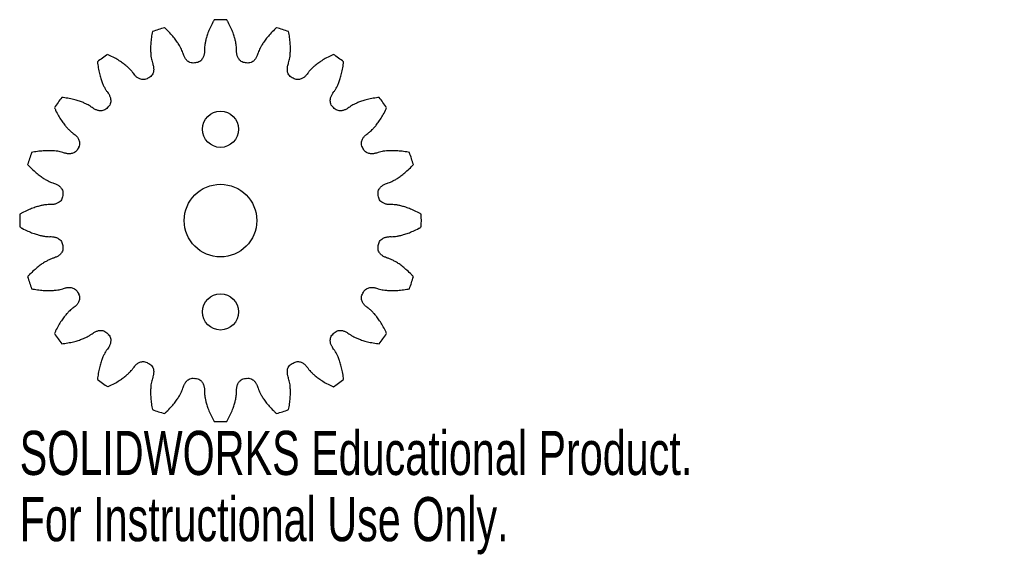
# Model space of a CAD drawing. Header units: millimetres. Extents: x -22 to 86, y -37 to 22.
import ezdxf

# ---------------------------------------------------------------- set-up
doc = ezdxf.new("R2010")
doc.units = ezdxf.units.MM
doc.styles.add('SLDTEXTSTYLE0', font='TXT', dxfattribs={"width": 0.7})

msp = doc.modelspace()

# ---------------------------------------------------------------- linework, layer by layer
at = {"color": 7, "linetype": 'Continuous', "lineweight": 25}
for p, q in [((-4.1, 18.29), (-4.12, 18.36)), ((-1.76, 18.74), (-1.75, 18.66)), ((1.75, 18.66), (1.76, 18.74)), ((4.12, 18.36), (4.1, 18.29)), ((-7.46, 17.28), (-7.43, 17.2)), ((-2.62, 17.3), (-2.63, 17.3)), ((2.63, 17.3), (2.62, 17.3)), ((7.43, 17.2), (7.46, 17.28)), ((-9.55, 16.13), (-9.59, 16.19)), ((9.59, 16.19), (9.55, 16.13)), ((-12.43, 14.13), (-12.39, 14.06)), ((12.39, 14.06), (12.43, 14.13)), ((-14.06, 12.39), (-14.13, 12.43)), ((14.13, 12.43), (14.06, 12.39)), ((-16.19, 9.59), (-16.13, 9.55)), ((16.13, 9.55), (16.19, 9.59)), ((-17.2, 7.43), (-17.28, 7.46)), ((17.28, 7.46), (17.2, 7.43)), ((-18.36, 4.12), (-18.29, 4.1)), ((18.29, 4.1), (18.36, 4.12)), ((-18.66, 1.75), (-18.74, 1.76)), ((18.74, 1.76), (18.66, 1.75)), ((-18.74, -1.76), (-18.66, -1.75)), ((18.66, -1.75), (18.74, -1.76)), ((-18.29, -4.1), (-18.36, -4.12)), ((18.36, -4.12), (18.29, -4.1)), ((-17.28, -7.46), (-17.2, -7.43)), ((17.2, -7.43), (17.28, -7.46)), ((-16.13, -9.55), (-16.19, -9.59)), ((16.19, -9.59), (16.13, -9.55)), ((-14.13, -12.43), (-14.06, -12.39)), ((14.06, -12.39), (14.13, -12.43)), ((-12.39, -14.06), (-12.43, -14.13)), ((12.43, -14.13), (12.39, -14.06)), ((-9.59, -16.19), (-9.55, -16.13)), ((9.55, -16.13), (9.59, -16.19)), ((-7.43, -17.2), (-7.46, -17.28)), ((7.46, -17.28), (7.43, -17.2)), ((-4.12, -18.36), (-4.1, -18.29)), ((4.1, -18.29), (4.12, -18.36)), ((-1.75, -18.66), (-1.76, -18.74)), ((1.76, -18.74), (1.75, -18.66))]:
    msp.add_line(p, q, dxfattribs=at)
for centre, radius in [((0, 10), 1.98), ((0, 0), 3.98), ((0, -10), 1.98)]:
    msp.add_circle(centre, radius, dxfattribs=at)
for radius, start, end in [(22, 88.1902, 91.8098), (22, 106.1902, 109.8098), (22, 70.1902, 73.8098), (22, 124.1902, 127.8098), (17.5, 98.6313, 99.3962), (17.5, 80.6038, 81.3687), (22, 52.1902, 55.8098), (17.5, 116.6038, 117.3962), (17.5, 62.6038, 63.3962), (22, 142.1902, 145.8098), (22, 34.1902, 37.8098), (17.5, 134.6038, 135.3962), (17.5, 44.6038, 45.3962), (17.5, 152.6038, 153.3962), (17.5, 26.6038, 27.3962), (22, 160.1902, 163.8098), (22, 16.1902, 19.8098), (17.5, 170.6038, 171.3962), (17.5, 8.6038, 9.3962), (22, 178.1902, 181.8098), (22, 358.1902, 1.8098), (17.5, 188.6038, 189.3962), (17.5, 350.6038, 351.3962), (22, 196.1902, 199.8098), (22, 340.1902, 343.8098), (17.5, 206.6038, 207.3962), (17.5, 332.6038, 333.3962), (22, 214.1902, 217.8098), (17.5, 224.6038, 225.3962), (17.5, 314.6038, 315.3962), (22, 322.1902, 325.8098), (17.5, 242.6038, 243.3962), (17.5, 296.6038, 297.3962), (22, 232.1902, 235.8098), (17.5, 260.6038, 261.3962), (17.5, 278.6038, 279.3962), (22, 304.1902, 307.8098), (22, 250.1902, 253.8098), (22, 286.1902, 289.8098), (22, 268.1902, 271.8098)]:
    msp.add_arc((0, 0), radius, start, end, dxfattribs=at)
for points, knots in [([(-0.69, 21.99), (-0.75, 21.9), (-0.9, 21.61), (-1.14, 21.13), (-1.37, 20.58), (-1.53, 20.09), (-1.64, 19.67), (-1.71, 19.33), (-1.75, 19.02), (-1.76, 18.84), (-1.76, 18.74)], [0.2721397, 0.2721397, 0.2721397, 0.2721397, 0.3379093, 0.4810059, 0.6068639, 0.7154832, 0.8068638, 0.8810058, 0.9379092, 1, 1, 1, 1]), ([(1.76, 18.74), (1.76, 18.84), (1.75, 19.02), (1.71, 19.33), (1.64, 19.67), (1.53, 20.09), (1.37, 20.58), (1.14, 21.13), (0.9, 21.61), (0.75, 21.9), (0.69, 21.99)], [0, 0, 0, 0, 0.0620908, 0.1189942, 0.1931362, 0.2845168, 0.3931361, 0.5189941, 0.6620907, 0.7278603, 0.7278603, 0.7278603, 0.7278603]), ([(-7.46, 20.7), (-7.48, 20.6), (-7.54, 20.27), (-7.61, 19.75), (-7.66, 19.15), (-7.66, 18.64), (-7.64, 18.2), (-7.6, 17.85), (-7.54, 17.55), (-7.49, 17.37), (-7.46, 17.28)], [0.2721397, 0.2721397, 0.2721397, 0.2721397, 0.3379093, 0.4810059, 0.6068639, 0.7154832, 0.8068638, 0.8810058, 0.9379092, 1, 1, 1, 1]), ([(-4.12, 18.36), (-4.15, 18.46), (-4.22, 18.63), (-4.35, 18.91), (-4.52, 19.22), (-4.75, 19.58), (-5.06, 20), (-5.45, 20.45), (-5.82, 20.83), (-6.06, 21.06), (-6.13, 21.13)], [0, 0, 0, 0, 0.0620908, 0.1189942, 0.1931362, 0.2845168, 0.3931361, 0.5189941, 0.6620907, 0.7278603, 0.7278603, 0.7278603, 0.7278603]), ([(6.13, 21.13), (6.06, 21.06), (5.82, 20.83), (5.45, 20.45), (5.06, 20), (4.75, 19.58), (4.52, 19.22), (4.35, 18.91), (4.22, 18.63), (4.15, 18.46), (4.12, 18.36)], [0.2721397, 0.2721397, 0.2721397, 0.2721397, 0.3379093, 0.4810059, 0.6068639, 0.7154832, 0.8068638, 0.8810058, 0.9379092, 1, 1, 1, 1]), ([(7.46, 17.28), (7.49, 17.37), (7.54, 17.55), (7.6, 17.85), (7.64, 18.2), (7.66, 18.64), (7.66, 19.15), (7.61, 19.75), (7.54, 20.27), (7.48, 20.6), (7.46, 20.7)], [0, 0, 0, 0, 0.0620908, 0.1189942, 0.1931362, 0.2845168, 0.3931361, 0.5189941, 0.6620907, 0.7278603, 0.7278603, 0.7278603, 0.7278603]), ([(-1.75, 18.66), (-1.75, 18.58), (-1.76, 18.45), (-1.78, 18.27), (-1.81, 18.12), (-1.86, 17.96), (-1.93, 17.81), (-2.03, 17.65), (-2.23, 17.43), (-2.45, 17.33), (-2.62, 17.3)], [0, 0, 0, 0, 0.134072, 0.2208648, 0.3076255, 0.3966694, 0.4912579, 0.5957152, 0.7147963, 0.9952809, 0.9952809, 0.9952809, 0.9952809]), ([(2.62, 17.3), (2.45, 17.33), (2.23, 17.43), (2.03, 17.65), (1.93, 17.81), (1.86, 17.96), (1.81, 18.12), (1.78, 18.27), (1.76, 18.45), (1.75, 18.58), (1.75, 18.66)], [0.0047191, 0.0047191, 0.0047191, 0.0047191, 0.2852037, 0.4042848, 0.5087421, 0.6033306, 0.6923745, 0.7791352, 0.865928, 1, 1, 1, 1]), ([(-13.49, 17.38), (-13.48, 17.28), (-13.43, 16.95), (-13.34, 16.43), (-13.2, 15.85), (-13.05, 15.36), (-12.89, 14.95), (-12.74, 14.63), (-12.6, 14.36), (-12.49, 14.21), (-12.43, 14.13)], [0.2721397, 0.2721397, 0.2721397, 0.2721397, 0.3379093, 0.4810059, 0.6068639, 0.7154832, 0.8068638, 0.8810058, 0.9379092, 1, 1, 1, 1]), ([(-9.59, 16.19), (-9.65, 16.27), (-9.77, 16.42), (-9.98, 16.64), (-10.24, 16.88), (-10.57, 17.15), (-10.99, 17.45), (-11.5, 17.77), (-11.97, 18.01), (-12.27, 18.15), (-12.36, 18.2)], [0, 0, 0, 0, 0.0620908, 0.1189942, 0.1931362, 0.2845168, 0.3931361, 0.5189941, 0.6620907, 0.7278603, 0.7278603, 0.7278603, 0.7278603]), ([(-2.86, 17.27), (-3.02, 17.24), (-3.26, 17.27), (-3.53, 17.41), (-3.67, 17.53), (-3.79, 17.66), (-3.88, 17.79), (-3.95, 17.92), (-4.03, 18.09), (-4.08, 18.21), (-4.1, 18.29)], [0.0047191, 0.0047191, 0.0047191, 0.0047191, 0.2852037, 0.4042848, 0.5087421, 0.6033306, 0.6923745, 0.7791352, 0.865928, 1, 1, 1, 1]), ([(4.1, 18.29), (4.08, 18.21), (4.03, 18.09), (3.95, 17.92), (3.88, 17.79), (3.79, 17.66), (3.67, 17.53), (3.53, 17.41), (3.26, 17.27), (3.02, 17.24), (2.86, 17.27)], [0, 0, 0, 0, 0.134072, 0.2208648, 0.3076255, 0.3966694, 0.4912579, 0.5957152, 0.7147963, 0.9952809, 0.9952809, 0.9952809, 0.9952809]), ([(12.36, 18.2), (12.27, 18.15), (11.97, 18.01), (11.5, 17.77), (10.99, 17.45), (10.57, 17.15), (10.24, 16.88), (9.98, 16.64), (9.77, 16.42), (9.65, 16.27), (9.59, 16.19)], [0.2721397, 0.2721397, 0.2721397, 0.2721397, 0.3379093, 0.4810059, 0.6068639, 0.7154832, 0.8068638, 0.8810058, 0.9379092, 1, 1, 1, 1]), ([(12.43, 14.13), (12.49, 14.21), (12.6, 14.36), (12.74, 14.63), (12.89, 14.95), (13.05, 15.36), (13.2, 15.85), (13.34, 16.43), (13.43, 16.95), (13.48, 17.28), (13.49, 17.38)], [0, 0, 0, 0, 0.0620908, 0.1189942, 0.1931362, 0.2845168, 0.3931361, 0.5189941, 0.6620907, 0.7278603, 0.7278603, 0.7278603, 0.7278603]), ([(-7.43, 17.2), (-7.41, 17.13), (-7.37, 17), (-7.34, 16.82), (-7.32, 16.67), (-7.32, 16.51), (-7.33, 16.34), (-7.38, 16.16), (-7.51, 15.89), (-7.69, 15.72), (-7.84, 15.65)], [0, 0, 0, 0, 0.134072, 0.2208648, 0.3076255, 0.3966694, 0.4912579, 0.5957152, 0.7147963, 0.9952809, 0.9952809, 0.9952809, 0.9952809]), ([(7.84, 15.65), (7.69, 15.72), (7.51, 15.89), (7.38, 16.16), (7.33, 16.34), (7.32, 16.51), (7.32, 16.67), (7.34, 16.82), (7.37, 17), (7.41, 17.13), (7.43, 17.2)], [0.0047191, 0.0047191, 0.0047191, 0.0047191, 0.2852037, 0.4042848, 0.5087421, 0.6033306, 0.6923745, 0.7791352, 0.865928, 1, 1, 1, 1]), ([(-8.05, 15.54), (-8.2, 15.46), (-8.44, 15.42), (-8.73, 15.47), (-8.91, 15.54), (-9.06, 15.62), (-9.19, 15.72), (-9.3, 15.82), (-9.42, 15.96), (-9.5, 16.06), (-9.55, 16.13)], [0.0047191, 0.0047191, 0.0047191, 0.0047191, 0.2852037, 0.4042848, 0.5087421, 0.6033306, 0.6923745, 0.7791352, 0.865928, 1, 1, 1, 1]), ([(9.55, 16.13), (9.5, 16.06), (9.42, 15.96), (9.3, 15.82), (9.19, 15.72), (9.06, 15.62), (8.91, 15.54), (8.73, 15.47), (8.44, 15.42), (8.2, 15.46), (8.05, 15.54)], [0, 0, 0, 0, 0.134072, 0.2208648, 0.3076255, 0.3966694, 0.4912579, 0.5957152, 0.7147963, 0.9952809, 0.9952809, 0.9952809, 0.9952809]), ([(-12.39, 14.06), (-12.34, 14), (-12.26, 13.89), (-12.18, 13.73), (-12.11, 13.59), (-12.06, 13.44), (-12.03, 13.28), (-12.02, 13.09), (-12.05, 12.79), (-12.17, 12.58), (-12.29, 12.46)], [0, 0, 0, 0, 0.134072, 0.2208648, 0.3076255, 0.3966694, 0.4912579, 0.5957152, 0.7147963, 0.9952809, 0.9952809, 0.9952809, 0.9952809]), ([(12.29, 12.46), (12.17, 12.58), (12.05, 12.79), (12.02, 13.09), (12.03, 13.28), (12.06, 13.44), (12.11, 13.59), (12.18, 13.73), (12.26, 13.89), (12.34, 14), (12.39, 14.06)], [0.0047191, 0.0047191, 0.0047191, 0.0047191, 0.2852037, 0.4042848, 0.5087421, 0.6033306, 0.6923745, 0.7791352, 0.865928, 1, 1, 1, 1]), ([(-14.13, 12.43), (-14.21, 12.49), (-14.36, 12.6), (-14.63, 12.74), (-14.95, 12.89), (-15.36, 13.05), (-15.85, 13.2), (-16.43, 13.34), (-16.95, 13.43), (-17.28, 13.48), (-17.38, 13.49)], [0, 0, 0, 0, 0.0620908, 0.1189942, 0.1931362, 0.2845168, 0.3931361, 0.5189941, 0.6620907, 0.7278603, 0.7278603, 0.7278603, 0.7278603]), ([(17.38, 13.49), (17.28, 13.48), (16.95, 13.43), (16.43, 13.34), (15.85, 13.2), (15.36, 13.05), (14.95, 12.89), (14.63, 12.74), (14.36, 12.6), (14.21, 12.49), (14.13, 12.43)], [0.2721397, 0.2721397, 0.2721397, 0.2721397, 0.3379093, 0.4810059, 0.6068639, 0.7154832, 0.8068638, 0.8810058, 0.9379092, 1, 1, 1, 1]), ([(-18.2, 12.36), (-18.15, 12.27), (-18.01, 11.97), (-17.77, 11.5), (-17.45, 10.99), (-17.15, 10.57), (-16.88, 10.24), (-16.64, 9.98), (-16.42, 9.77), (-16.27, 9.65), (-16.19, 9.59)], [0.2721397, 0.2721397, 0.2721397, 0.2721397, 0.3379093, 0.4810059, 0.6068639, 0.7154832, 0.8068638, 0.8810058, 0.9379092, 1, 1, 1, 1]), ([(-12.46, 12.29), (-12.58, 12.17), (-12.79, 12.05), (-13.09, 12.02), (-13.28, 12.03), (-13.44, 12.06), (-13.59, 12.11), (-13.73, 12.18), (-13.89, 12.26), (-14, 12.34), (-14.06, 12.39)], [0.0047191, 0.0047191, 0.0047191, 0.0047191, 0.2852037, 0.4042848, 0.5087421, 0.6033306, 0.6923745, 0.7791352, 0.865928, 1, 1, 1, 1]), ([(14.06, 12.39), (14, 12.34), (13.89, 12.26), (13.73, 12.18), (13.59, 12.11), (13.44, 12.06), (13.28, 12.03), (13.09, 12.02), (12.79, 12.05), (12.58, 12.17), (12.46, 12.29)], [0, 0, 0, 0, 0.134072, 0.2208648, 0.3076255, 0.3966694, 0.4912579, 0.5957152, 0.7147963, 0.9952809, 0.9952809, 0.9952809, 0.9952809]), ([(16.19, 9.59), (16.27, 9.65), (16.42, 9.77), (16.64, 9.98), (16.88, 10.24), (17.15, 10.57), (17.45, 10.99), (17.77, 11.5), (18.01, 11.97), (18.15, 12.27), (18.2, 12.36)], [0, 0, 0, 0, 0.0620908, 0.1189942, 0.1931362, 0.2845168, 0.3931361, 0.5189941, 0.6620907, 0.7278603, 0.7278603, 0.7278603, 0.7278603]), ([(-16.13, 9.55), (-16.06, 9.5), (-15.96, 9.42), (-15.82, 9.3), (-15.72, 9.19), (-15.62, 9.06), (-15.54, 8.91), (-15.47, 8.73), (-15.42, 8.44), (-15.46, 8.2), (-15.54, 8.05)], [0, 0, 0, 0, 0.134072, 0.2208648, 0.3076255, 0.3966694, 0.4912579, 0.5957152, 0.7147963, 0.9952809, 0.9952809, 0.9952809, 0.9952809]), ([(15.54, 8.05), (15.46, 8.2), (15.42, 8.44), (15.47, 8.73), (15.54, 8.91), (15.62, 9.06), (15.72, 9.19), (15.82, 9.3), (15.96, 9.42), (16.06, 9.5), (16.13, 9.55)], [0.0047191, 0.0047191, 0.0047191, 0.0047191, 0.2852037, 0.4042848, 0.5087421, 0.6033306, 0.6923745, 0.7791352, 0.865928, 1, 1, 1, 1]), ([(-17.28, 7.46), (-17.37, 7.49), (-17.55, 7.54), (-17.85, 7.6), (-18.2, 7.64), (-18.64, 7.66), (-19.15, 7.66), (-19.75, 7.61), (-20.27, 7.54), (-20.6, 7.48), (-20.7, 7.46)], [0, 0, 0, 0, 0.0620908, 0.1189942, 0.1931362, 0.2845168, 0.3931361, 0.5189941, 0.6620907, 0.7278603, 0.7278603, 0.7278603, 0.7278603]), ([(-15.65, 7.84), (-15.72, 7.69), (-15.89, 7.51), (-16.16, 7.38), (-16.34, 7.33), (-16.51, 7.32), (-16.67, 7.32), (-16.82, 7.34), (-17, 7.37), (-17.13, 7.41), (-17.2, 7.43)], [0.0047191, 0.0047191, 0.0047191, 0.0047191, 0.2852037, 0.4042848, 0.5087421, 0.6033306, 0.6923745, 0.7791352, 0.865928, 1, 1, 1, 1]), ([(17.2, 7.43), (17.13, 7.41), (17, 7.37), (16.82, 7.34), (16.67, 7.32), (16.51, 7.32), (16.34, 7.33), (16.16, 7.38), (15.89, 7.51), (15.72, 7.69), (15.65, 7.84)], [0, 0, 0, 0, 0.134072, 0.2208648, 0.3076255, 0.3966694, 0.4912579, 0.5957152, 0.7147963, 0.9952809, 0.9952809, 0.9952809, 0.9952809]), ([(20.7, 7.46), (20.6, 7.48), (20.27, 7.54), (19.75, 7.61), (19.15, 7.66), (18.64, 7.66), (18.2, 7.64), (17.85, 7.6), (17.55, 7.54), (17.37, 7.49), (17.28, 7.46)], [0.2721397, 0.2721397, 0.2721397, 0.2721397, 0.3379093, 0.4810059, 0.6068639, 0.7154832, 0.8068638, 0.8810058, 0.9379092, 1, 1, 1, 1]), ([(-21.13, 6.13), (-21.06, 6.06), (-20.83, 5.82), (-20.45, 5.45), (-20, 5.06), (-19.58, 4.75), (-19.22, 4.52), (-18.91, 4.35), (-18.63, 4.22), (-18.46, 4.15), (-18.36, 4.12)], [0.2721397, 0.2721397, 0.2721397, 0.2721397, 0.3379093, 0.4810059, 0.6068639, 0.7154832, 0.8068638, 0.8810058, 0.9379092, 1, 1, 1, 1]), ([(18.36, 4.12), (18.46, 4.15), (18.63, 4.22), (18.91, 4.35), (19.22, 4.52), (19.58, 4.75), (20, 5.06), (20.45, 5.45), (20.83, 5.82), (21.06, 6.06), (21.13, 6.13)], [0, 0, 0, 0, 0.0620908, 0.1189942, 0.1931362, 0.2845168, 0.3931361, 0.5189941, 0.6620907, 0.7278603, 0.7278603, 0.7278603, 0.7278603]), ([(-18.29, 4.1), (-18.21, 4.08), (-18.09, 4.03), (-17.92, 3.95), (-17.79, 3.88), (-17.66, 3.79), (-17.53, 3.67), (-17.41, 3.53), (-17.27, 3.26), (-17.24, 3.02), (-17.27, 2.86)], [0, 0, 0, 0, 0.134072, 0.2208648, 0.3076255, 0.3966694, 0.4912579, 0.5957152, 0.7147963, 0.9952809, 0.9952809, 0.9952809, 0.9952809]), ([(17.27, 2.86), (17.24, 3.02), (17.27, 3.26), (17.41, 3.53), (17.53, 3.67), (17.66, 3.79), (17.79, 3.88), (17.92, 3.95), (18.09, 4.03), (18.21, 4.08), (18.29, 4.1)], [0.0047191, 0.0047191, 0.0047191, 0.0047191, 0.2852037, 0.4042848, 0.5087421, 0.6033306, 0.6923745, 0.7791352, 0.865928, 1, 1, 1, 1]), ([(-17.3, 2.62), (-17.33, 2.45), (-17.43, 2.23), (-17.65, 2.03), (-17.81, 1.93), (-17.96, 1.86), (-18.12, 1.81), (-18.27, 1.78), (-18.45, 1.76), (-18.58, 1.75), (-18.66, 1.75)], [0.0047191, 0.0047191, 0.0047191, 0.0047191, 0.2852037, 0.4042848, 0.5087421, 0.6033306, 0.6923745, 0.7791352, 0.865928, 1, 1, 1, 1]), ([(18.66, 1.75), (18.58, 1.75), (18.45, 1.76), (18.27, 1.78), (18.12, 1.81), (17.96, 1.86), (17.81, 1.93), (17.65, 2.03), (17.43, 2.23), (17.33, 2.45), (17.3, 2.62)], [0, 0, 0, 0, 0.134072, 0.2208648, 0.3076255, 0.3966694, 0.4912579, 0.5957152, 0.7147963, 0.9952809, 0.9952809, 0.9952809, 0.9952809]), ([(-18.74, 1.76), (-18.84, 1.76), (-19.02, 1.75), (-19.33, 1.71), (-19.67, 1.64), (-20.09, 1.53), (-20.58, 1.37), (-21.13, 1.14), (-21.61, 0.9), (-21.9, 0.75), (-21.99, 0.69)], [0, 0, 0, 0, 0.0620908, 0.1189942, 0.1931362, 0.2845168, 0.3931361, 0.5189941, 0.6620907, 0.7278603, 0.7278603, 0.7278603, 0.7278603]), ([(21.99, 0.69), (21.9, 0.75), (21.61, 0.9), (21.13, 1.14), (20.58, 1.37), (20.09, 1.53), (19.67, 1.64), (19.33, 1.71), (19.02, 1.75), (18.84, 1.76), (18.74, 1.76)], [0.2721397, 0.2721397, 0.2721397, 0.2721397, 0.3379093, 0.4810059, 0.6068639, 0.7154832, 0.8068638, 0.8810058, 0.9379092, 1, 1, 1, 1]), ([(-21.99, -0.69), (-21.9, -0.75), (-21.61, -0.9), (-21.13, -1.14), (-20.58, -1.37), (-20.09, -1.53), (-19.67, -1.64), (-19.33, -1.71), (-19.02, -1.75), (-18.84, -1.76), (-18.74, -1.76)], [0.2721397, 0.2721397, 0.2721397, 0.2721397, 0.3379093, 0.4810059, 0.6068639, 0.7154832, 0.8068638, 0.8810058, 0.9379092, 1, 1, 1, 1]), ([(18.74, -1.76), (18.84, -1.76), (19.02, -1.75), (19.33, -1.71), (19.67, -1.64), (20.09, -1.53), (20.58, -1.37), (21.13, -1.14), (21.61, -0.9), (21.9, -0.75), (21.99, -0.69)], [0, 0, 0, 0, 0.0620908, 0.1189942, 0.1931362, 0.2845168, 0.3931361, 0.5189941, 0.6620907, 0.7278603, 0.7278603, 0.7278603, 0.7278603]), ([(-18.66, -1.75), (-18.58, -1.75), (-18.45, -1.76), (-18.27, -1.78), (-18.12, -1.81), (-17.96, -1.86), (-17.81, -1.93), (-17.65, -2.03), (-17.43, -2.23), (-17.33, -2.45), (-17.3, -2.62)], [0, 0, 0, 0, 0.134072, 0.2208648, 0.3076255, 0.3966694, 0.4912579, 0.5957152, 0.7147963, 0.9952809, 0.9952809, 0.9952809, 0.9952809]), ([(17.3, -2.62), (17.33, -2.45), (17.43, -2.23), (17.65, -2.03), (17.81, -1.93), (17.96, -1.86), (18.12, -1.81), (18.27, -1.78), (18.45, -1.76), (18.58, -1.75), (18.66, -1.75)], [0.0047191, 0.0047191, 0.0047191, 0.0047191, 0.2852037, 0.4042848, 0.5087421, 0.6033306, 0.6923745, 0.7791352, 0.865928, 1, 1, 1, 1]), ([(-17.27, -2.86), (-17.24, -3.02), (-17.27, -3.26), (-17.41, -3.53), (-17.53, -3.67), (-17.66, -3.79), (-17.79, -3.88), (-17.92, -3.95), (-18.09, -4.03), (-18.21, -4.08), (-18.29, -4.1)], [0.0047191, 0.0047191, 0.0047191, 0.0047191, 0.2852037, 0.4042848, 0.5087421, 0.6033306, 0.6923745, 0.7791352, 0.865928, 1, 1, 1, 1]), ([(18.29, -4.1), (18.21, -4.08), (18.09, -4.03), (17.92, -3.95), (17.79, -3.88), (17.66, -3.79), (17.53, -3.67), (17.41, -3.53), (17.27, -3.26), (17.24, -3.02), (17.27, -2.86)], [0, 0, 0, 0, 0.134072, 0.2208648, 0.3076255, 0.3966694, 0.4912579, 0.5957152, 0.7147963, 0.9952809, 0.9952809, 0.9952809, 0.9952809]), ([(-18.36, -4.12), (-18.46, -4.15), (-18.63, -4.22), (-18.91, -4.35), (-19.22, -4.52), (-19.58, -4.75), (-20, -5.06), (-20.45, -5.45), (-20.83, -5.82), (-21.06, -6.06), (-21.13, -6.13)], [0, 0, 0, 0, 0.0620908, 0.1189942, 0.1931362, 0.2845168, 0.3931361, 0.5189941, 0.6620907, 0.7278603, 0.7278603, 0.7278603, 0.7278603]), ([(21.13, -6.13), (21.06, -6.06), (20.83, -5.82), (20.45, -5.45), (20, -5.06), (19.58, -4.75), (19.22, -4.52), (18.91, -4.35), (18.63, -4.22), (18.46, -4.15), (18.36, -4.12)], [0.2721397, 0.2721397, 0.2721397, 0.2721397, 0.3379093, 0.4810059, 0.6068639, 0.7154832, 0.8068638, 0.8810058, 0.9379092, 1, 1, 1, 1]), ([(-20.7, -7.46), (-20.6, -7.48), (-20.27, -7.54), (-19.75, -7.61), (-19.15, -7.66), (-18.64, -7.66), (-18.2, -7.64), (-17.85, -7.6), (-17.55, -7.54), (-17.37, -7.49), (-17.28, -7.46)], [0.2721397, 0.2721397, 0.2721397, 0.2721397, 0.3379093, 0.4810059, 0.6068639, 0.7154832, 0.8068638, 0.8810058, 0.9379092, 1, 1, 1, 1]), ([(-17.2, -7.43), (-17.13, -7.41), (-17, -7.37), (-16.82, -7.34), (-16.67, -7.32), (-16.51, -7.32), (-16.34, -7.33), (-16.16, -7.38), (-15.89, -7.51), (-15.72, -7.69), (-15.65, -7.84)], [0, 0, 0, 0, 0.134072, 0.2208648, 0.3076255, 0.3966694, 0.4912579, 0.5957152, 0.7147963, 0.9952809, 0.9952809, 0.9952809, 0.9952809]), ([(15.65, -7.84), (15.72, -7.69), (15.89, -7.51), (16.16, -7.38), (16.34, -7.33), (16.51, -7.32), (16.67, -7.32), (16.82, -7.34), (17, -7.37), (17.13, -7.41), (17.2, -7.43)], [0.0047191, 0.0047191, 0.0047191, 0.0047191, 0.2852037, 0.4042848, 0.5087421, 0.6033306, 0.6923745, 0.7791352, 0.865928, 1, 1, 1, 1]), ([(17.28, -7.46), (17.37, -7.49), (17.55, -7.54), (17.85, -7.6), (18.2, -7.64), (18.64, -7.66), (19.15, -7.66), (19.75, -7.61), (20.27, -7.54), (20.6, -7.48), (20.7, -7.46)], [0, 0, 0, 0, 0.0620908, 0.1189942, 0.1931362, 0.2845168, 0.3931361, 0.5189941, 0.6620907, 0.7278603, 0.7278603, 0.7278603, 0.7278603]), ([(-15.54, -8.05), (-15.46, -8.2), (-15.42, -8.44), (-15.47, -8.73), (-15.54, -8.91), (-15.62, -9.06), (-15.72, -9.19), (-15.82, -9.3), (-15.96, -9.42), (-16.06, -9.5), (-16.13, -9.55)], [0.0047191, 0.0047191, 0.0047191, 0.0047191, 0.2852037, 0.4042848, 0.5087421, 0.6033306, 0.6923745, 0.7791352, 0.865928, 1, 1, 1, 1]), ([(16.13, -9.55), (16.06, -9.5), (15.96, -9.42), (15.82, -9.3), (15.72, -9.19), (15.62, -9.06), (15.54, -8.91), (15.47, -8.73), (15.42, -8.44), (15.46, -8.2), (15.54, -8.05)], [0, 0, 0, 0, 0.134072, 0.2208648, 0.3076255, 0.3966694, 0.4912579, 0.5957152, 0.7147963, 0.9952809, 0.9952809, 0.9952809, 0.9952809]), ([(-16.19, -9.59), (-16.27, -9.65), (-16.42, -9.77), (-16.64, -9.98), (-16.88, -10.24), (-17.15, -10.57), (-17.45, -10.99), (-17.77, -11.5), (-18.01, -11.97), (-18.15, -12.27), (-18.2, -12.36)], [0, 0, 0, 0, 0.0620908, 0.1189942, 0.1931362, 0.2845168, 0.3931361, 0.5189941, 0.6620907, 0.7278603, 0.7278603, 0.7278603, 0.7278603]), ([(18.2, -12.36), (18.15, -12.27), (18.01, -11.97), (17.77, -11.5), (17.45, -10.99), (17.15, -10.57), (16.88, -10.24), (16.64, -9.98), (16.42, -9.77), (16.27, -9.65), (16.19, -9.59)], [0.2721397, 0.2721397, 0.2721397, 0.2721397, 0.3379093, 0.4810059, 0.6068639, 0.7154832, 0.8068638, 0.8810058, 0.9379092, 1, 1, 1, 1]), ([(-17.38, -13.49), (-17.28, -13.48), (-16.95, -13.43), (-16.43, -13.34), (-15.85, -13.2), (-15.36, -13.05), (-14.95, -12.89), (-14.63, -12.74), (-14.36, -12.6), (-14.21, -12.49), (-14.13, -12.43)], [0.2721397, 0.2721397, 0.2721397, 0.2721397, 0.3379093, 0.4810059, 0.6068639, 0.7154832, 0.8068638, 0.8810058, 0.9379092, 1, 1, 1, 1]), ([(-14.06, -12.39), (-14, -12.34), (-13.89, -12.26), (-13.73, -12.18), (-13.59, -12.11), (-13.44, -12.06), (-13.28, -12.03), (-13.09, -12.02), (-12.79, -12.05), (-12.58, -12.17), (-12.46, -12.29)], [0, 0, 0, 0, 0.134072, 0.2208648, 0.3076255, 0.3966694, 0.4912579, 0.5957152, 0.7147963, 0.9952809, 0.9952809, 0.9952809, 0.9952809]), ([(-12.29, -12.46), (-12.17, -12.58), (-12.05, -12.79), (-12.02, -13.09), (-12.03, -13.28), (-12.06, -13.44), (-12.11, -13.59), (-12.18, -13.73), (-12.26, -13.89), (-12.34, -14), (-12.39, -14.06)], [0.0047191, 0.0047191, 0.0047191, 0.0047191, 0.2852037, 0.4042848, 0.5087421, 0.6033306, 0.6923745, 0.7791352, 0.865928, 1, 1, 1, 1]), ([(12.39, -14.06), (12.34, -14), (12.26, -13.89), (12.18, -13.73), (12.11, -13.59), (12.06, -13.44), (12.03, -13.28), (12.02, -13.09), (12.05, -12.79), (12.17, -12.58), (12.29, -12.46)], [0, 0, 0, 0, 0.134072, 0.2208648, 0.3076255, 0.3966694, 0.4912579, 0.5957152, 0.7147963, 0.9952809, 0.9952809, 0.9952809, 0.9952809]), ([(12.46, -12.29), (12.58, -12.17), (12.79, -12.05), (13.09, -12.02), (13.28, -12.03), (13.44, -12.06), (13.59, -12.11), (13.73, -12.18), (13.89, -12.26), (14, -12.34), (14.06, -12.39)], [0.0047191, 0.0047191, 0.0047191, 0.0047191, 0.2852037, 0.4042848, 0.5087421, 0.6033306, 0.6923745, 0.7791352, 0.865928, 1, 1, 1, 1]), ([(14.13, -12.43), (14.21, -12.49), (14.36, -12.6), (14.63, -12.74), (14.95, -12.89), (15.36, -13.05), (15.85, -13.2), (16.43, -13.34), (16.95, -13.43), (17.28, -13.48), (17.38, -13.49)], [0, 0, 0, 0, 0.0620908, 0.1189942, 0.1931362, 0.2845168, 0.3931361, 0.5189941, 0.6620907, 0.7278603, 0.7278603, 0.7278603, 0.7278603]), ([(-12.43, -14.13), (-12.49, -14.21), (-12.6, -14.36), (-12.74, -14.63), (-12.89, -14.95), (-13.05, -15.36), (-13.2, -15.85), (-13.34, -16.43), (-13.43, -16.95), (-13.48, -17.28), (-13.49, -17.38)], [0, 0, 0, 0, 0.0620908, 0.1189942, 0.1931362, 0.2845168, 0.3931361, 0.5189941, 0.6620907, 0.7278603, 0.7278603, 0.7278603, 0.7278603]), ([(13.49, -17.38), (13.48, -17.28), (13.43, -16.95), (13.34, -16.43), (13.2, -15.85), (13.05, -15.36), (12.89, -14.95), (12.74, -14.63), (12.6, -14.36), (12.49, -14.21), (12.43, -14.13)], [0.2721397, 0.2721397, 0.2721397, 0.2721397, 0.3379093, 0.4810059, 0.6068639, 0.7154832, 0.8068638, 0.8810058, 0.9379092, 1, 1, 1, 1]), ([(-9.55, -16.13), (-9.5, -16.06), (-9.42, -15.96), (-9.3, -15.82), (-9.19, -15.72), (-9.06, -15.62), (-8.91, -15.54), (-8.73, -15.47), (-8.44, -15.42), (-8.2, -15.46), (-8.05, -15.54)], [0, 0, 0, 0, 0.134072, 0.2208648, 0.3076255, 0.3966694, 0.4912579, 0.5957152, 0.7147963, 0.9952809, 0.9952809, 0.9952809, 0.9952809]), ([(-7.84, -15.65), (-7.69, -15.72), (-7.51, -15.89), (-7.38, -16.16), (-7.33, -16.34), (-7.32, -16.51), (-7.32, -16.67), (-7.34, -16.82), (-7.37, -17), (-7.41, -17.13), (-7.43, -17.2)], [0.0047191, 0.0047191, 0.0047191, 0.0047191, 0.2852037, 0.4042848, 0.5087421, 0.6033306, 0.6923745, 0.7791352, 0.865928, 1, 1, 1, 1]), ([(7.43, -17.2), (7.41, -17.13), (7.37, -17), (7.34, -16.82), (7.32, -16.67), (7.32, -16.51), (7.33, -16.34), (7.38, -16.16), (7.51, -15.89), (7.69, -15.72), (7.84, -15.65)], [0, 0, 0, 0, 0.134072, 0.2208648, 0.3076255, 0.3966694, 0.4912579, 0.5957152, 0.7147963, 0.9952809, 0.9952809, 0.9952809, 0.9952809]), ([(8.05, -15.54), (8.2, -15.46), (8.44, -15.42), (8.73, -15.47), (8.91, -15.54), (9.06, -15.62), (9.19, -15.72), (9.3, -15.82), (9.42, -15.96), (9.5, -16.06), (9.55, -16.13)], [0.0047191, 0.0047191, 0.0047191, 0.0047191, 0.2852037, 0.4042848, 0.5087421, 0.6033306, 0.6923745, 0.7791352, 0.865928, 1, 1, 1, 1]), ([(-12.36, -18.2), (-12.27, -18.15), (-11.97, -18.01), (-11.5, -17.77), (-10.99, -17.45), (-10.57, -17.15), (-10.24, -16.88), (-9.98, -16.64), (-9.77, -16.42), (-9.65, -16.27), (-9.59, -16.19)], [0.2721397, 0.2721397, 0.2721397, 0.2721397, 0.3379093, 0.4810059, 0.6068639, 0.7154832, 0.8068638, 0.8810058, 0.9379092, 1, 1, 1, 1]), ([(-4.1, -18.29), (-4.08, -18.21), (-4.03, -18.09), (-3.95, -17.92), (-3.88, -17.79), (-3.79, -17.66), (-3.67, -17.53), (-3.53, -17.41), (-3.26, -17.27), (-3.02, -17.24), (-2.86, -17.27)], [0, 0, 0, 0, 0.134072, 0.2208648, 0.3076255, 0.3966694, 0.4912579, 0.5957152, 0.7147963, 0.9952809, 0.9952809, 0.9952809, 0.9952809]), ([(2.86, -17.27), (3.02, -17.24), (3.26, -17.27), (3.53, -17.41), (3.67, -17.53), (3.79, -17.66), (3.88, -17.79), (3.95, -17.92), (4.03, -18.09), (4.08, -18.21), (4.1, -18.29)], [0.0047191, 0.0047191, 0.0047191, 0.0047191, 0.2852037, 0.4042848, 0.5087421, 0.6033306, 0.6923745, 0.7791352, 0.865928, 1, 1, 1, 1]), ([(9.59, -16.19), (9.65, -16.27), (9.77, -16.42), (9.98, -16.64), (10.24, -16.88), (10.57, -17.15), (10.99, -17.45), (11.5, -17.77), (11.97, -18.01), (12.27, -18.15), (12.36, -18.2)], [0, 0, 0, 0, 0.0620908, 0.1189942, 0.1931362, 0.2845168, 0.3931361, 0.5189941, 0.6620907, 0.7278603, 0.7278603, 0.7278603, 0.7278603]), ([(-7.46, -17.28), (-7.49, -17.37), (-7.54, -17.55), (-7.6, -17.85), (-7.64, -18.2), (-7.66, -18.64), (-7.66, -19.15), (-7.61, -19.75), (-7.54, -20.27), (-7.48, -20.6), (-7.46, -20.7)], [0, 0, 0, 0, 0.0620908, 0.1189942, 0.1931362, 0.2845168, 0.3931361, 0.5189941, 0.6620907, 0.7278603, 0.7278603, 0.7278603, 0.7278603]), ([(-2.62, -17.3), (-2.45, -17.33), (-2.23, -17.43), (-2.03, -17.65), (-1.93, -17.81), (-1.86, -17.96), (-1.81, -18.12), (-1.78, -18.27), (-1.76, -18.45), (-1.75, -18.58), (-1.75, -18.66)], [0.0047191, 0.0047191, 0.0047191, 0.0047191, 0.2852037, 0.4042848, 0.5087421, 0.6033306, 0.6923745, 0.7791352, 0.865928, 1, 1, 1, 1]), ([(1.75, -18.66), (1.75, -18.58), (1.76, -18.45), (1.78, -18.27), (1.81, -18.12), (1.86, -17.96), (1.93, -17.81), (2.03, -17.65), (2.23, -17.43), (2.45, -17.33), (2.62, -17.3)], [0, 0, 0, 0, 0.134072, 0.2208648, 0.3076255, 0.3966694, 0.4912579, 0.5957152, 0.7147963, 0.9952809, 0.9952809, 0.9952809, 0.9952809]), ([(7.46, -20.7), (7.48, -20.6), (7.54, -20.27), (7.61, -19.75), (7.66, -19.15), (7.66, -18.64), (7.64, -18.2), (7.6, -17.85), (7.54, -17.55), (7.49, -17.37), (7.46, -17.28)], [0.2721397, 0.2721397, 0.2721397, 0.2721397, 0.3379093, 0.4810059, 0.6068639, 0.7154832, 0.8068638, 0.8810058, 0.9379092, 1, 1, 1, 1]), ([(-6.13, -21.13), (-6.06, -21.06), (-5.82, -20.83), (-5.45, -20.45), (-5.06, -20), (-4.75, -19.58), (-4.52, -19.22), (-4.35, -18.91), (-4.22, -18.63), (-4.15, -18.46), (-4.12, -18.36)], [0.2721397, 0.2721397, 0.2721397, 0.2721397, 0.3379093, 0.4810059, 0.6068639, 0.7154832, 0.8068638, 0.8810058, 0.9379092, 1, 1, 1, 1]), ([(-1.76, -18.74), (-1.76, -18.84), (-1.75, -19.02), (-1.71, -19.33), (-1.64, -19.67), (-1.53, -20.09), (-1.37, -20.58), (-1.14, -21.13), (-0.9, -21.61), (-0.75, -21.9), (-0.69, -21.99)], [0, 0, 0, 0, 0.0620908, 0.1189942, 0.1931362, 0.2845168, 0.3931361, 0.5189941, 0.6620907, 0.7278603, 0.7278603, 0.7278603, 0.7278603]), ([(0.69, -21.99), (0.75, -21.9), (0.9, -21.61), (1.14, -21.13), (1.37, -20.58), (1.53, -20.09), (1.64, -19.67), (1.71, -19.33), (1.75, -19.02), (1.76, -18.84), (1.76, -18.74)], [0.2721397, 0.2721397, 0.2721397, 0.2721397, 0.3379093, 0.4810059, 0.6068639, 0.7154832, 0.8068638, 0.8810058, 0.9379092, 1, 1, 1, 1]), ([(4.12, -18.36), (4.15, -18.46), (4.22, -18.63), (4.35, -18.91), (4.52, -19.22), (4.75, -19.58), (5.06, -20), (5.45, -20.45), (5.82, -20.83), (6.06, -21.06), (6.13, -21.13)], [0, 0, 0, 0, 0.0620908, 0.1189942, 0.1931362, 0.2845168, 0.3931361, 0.5189941, 0.6620907, 0.7278603, 0.7278603, 0.7278603, 0.7278603])]:
    msp.add_open_spline(points, degree=3, knots=knots, dxfattribs=at)

# ---------------------------------------------------------------- texts
at = {"color": 7, "linetype": 'Continuous', "char_height": 4.8336, "attachment_point": 1, "style": 'SLDTEXTSTYLE0'}
for s, insert in [('SOLIDWORKS Educational Product.', (-22, -23.02)), ('For Instructional Use Only.', (-22, -30.27))]:
    msp.add_mtext(s, dxfattribs=dict(at, insert=insert))

doc.saveas('drawing.dxf')
